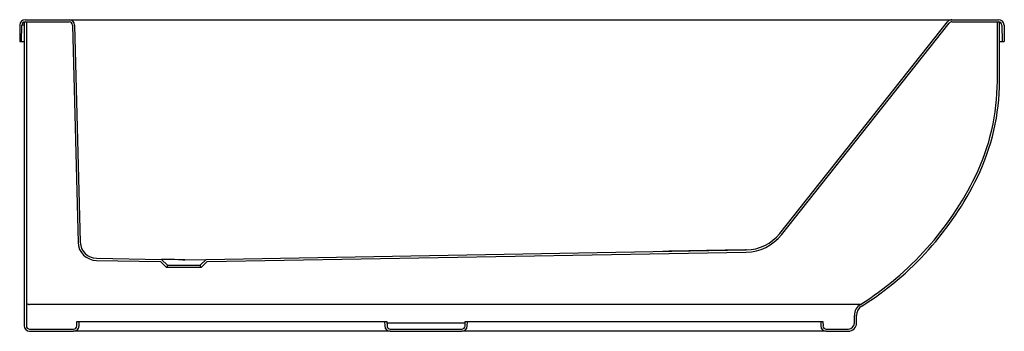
# Model space of a CAD drawing. Header units: millimetres. Extents: x 303.93 to 305.73, y 156.84 to 157.41.
import ezdxf

# ---------------------------------------------------------------- set-up
doc = ezdxf.new("R2010")
doc.units = ezdxf.units.MM
doc.layers.add('sanindusa', color=3, linetype='Continuous')

msp = doc.modelspace()

# ---------------------------------------------------------------- linework, layer by layer
at = {"layer": 'sanindusa'}
for p, q in [((303.9264, 157.4034), (303.9264, 157.3733)), ((303.9299, 157.3733), (303.9304, 157.4034)), ((303.9346, 157.4093), (303.9346, 156.8543)), ((303.9346, 157.4093), (303.9386, 157.4093)), ((303.9364, 157.4133), (304.0168, 157.4133)), ((303.9364, 157.4093), (304.0168, 157.4093)), ((303.9386, 157.4093), (303.9386, 156.8543)), ((304.0168, 157.4133), (304.0568, 157.4133)), ((304.0228, 157.4034), (304.0332, 157.0067)), ((304.0268, 157.4035), (304.0372, 157.0068)), ((304.0568, 157.4133), (305.3207, 157.4133)), ((305.3165, 157.023), (305.6236, 157.4095)), ((305.3197, 157.0205), (305.6267, 157.407)), ((305.3207, 157.4133), (305.6314, 157.4133)), ((305.6314, 157.4133), (305.7167, 157.4133)), ((305.6314, 157.4093), (305.7167, 157.4093)), ((305.7146, 157.3013), (305.7146, 157.4093)), ((305.7146, 157.4093), (305.7186, 157.4093)), ((305.7186, 157.3013), (305.7186, 157.4093)), ((305.7227, 157.4034), (305.7233, 157.3733)), ((305.7267, 157.4034), (305.7273, 157.3733)), ((303.9264, 157.3733), (303.9299, 157.3733)), ((303.9299, 157.3733), (303.9346, 157.3733)), ((305.7186, 157.3733), (305.7233, 157.3733)), ((305.7233, 157.3733), (305.7273, 157.3733)), ((304.2673, 156.9755), (305.2553, 156.9928)), ((304.269, 156.9716), (305.2554, 156.9888)), ((304.0666, 156.9736), (304.1842, 156.9716)), ((304.0667, 156.9776), (304.1858, 156.9755)), ((304.0667, 156.9776), (304.0667, 156.9776)), ((304.1949, 156.9608), (304.1842, 156.9716)), ((304.1966, 156.9648), (304.1858, 156.9755)), ((304.1966, 156.9608), (304.1966, 156.9648)), ((304.1966, 156.9648), (304.2566, 156.9648)), ((304.2248, 156.9749), (304.2283, 156.9749)), ((304.2248, 156.9749), (304.2248, 156.9749)), ((304.2283, 156.9749), (304.2248, 156.9749)), ((304.2283, 156.9749), (304.2673, 156.9755)), ((304.2283, 156.9749), (304.2283, 156.9749)), ((304.2673, 156.9755), (304.2566, 156.9648)), ((304.2566, 156.9648), (304.2566, 156.9608)), ((304.269, 156.9716), (304.2582, 156.9608)), ((304.1966, 156.9608), (304.1949, 156.9608)), ((304.2566, 156.9608), (304.1966, 156.9608)), ((304.2582, 156.9608), (304.2566, 156.9608)), ((305.1586, 156.8932), (303.9446, 156.8932)), ((304.0309, 156.8541), (304.0312, 156.8623)), ((304.0312, 156.8623), (304.0352, 156.8623)), ((304.0349, 156.8539), (304.0352, 156.8623)), ((304.0352, 156.8623), (304.0552, 156.8623)), ((304.0552, 156.8623), (304.5739, 156.8623)), ((304.5739, 156.8623), (304.5939, 156.8623)), ((304.5939, 156.8623), (304.5942, 156.8539)), ((304.5939, 156.8623), (304.5979, 156.8623)), ((304.5979, 156.8623), (304.5982, 156.8541)), ((304.7411, 156.8593), (304.598, 156.8593)), ((304.7409, 156.8541), (304.7412, 156.8623)), ((304.7412, 156.8623), (304.7452, 156.8623)), ((304.7449, 156.8539), (304.7452, 156.8623)), ((304.7452, 156.8623), (304.7652, 156.8623)), ((304.7652, 156.8623), (305.1586, 156.8623)), ((305.1586, 156.8623), (305.3914, 156.8623)), ((305.3914, 156.8623), (305.3917, 156.8539)), ((305.3914, 156.8623), (305.3954, 156.8623)), ((305.3954, 156.8623), (305.3954, 156.8623)), ((305.3954, 156.8623), (305.3957, 156.8541)), ((305.453, 156.8593), (305.453, 156.8731)), ((305.457, 156.8593), (305.457, 156.8731)), ((303.9446, 156.8483), (304.0249, 156.8483)), ((303.9446, 156.8443), (304.0249, 156.8443)), ((304.0549, 156.8443), (304.0249, 156.8443)), ((304.5742, 156.8443), (304.0549, 156.8443)), ((304.6042, 156.8443), (304.5742, 156.8443)), ((304.6042, 156.8483), (304.7349, 156.8483)), ((304.6042, 156.8443), (304.7349, 156.8443)), ((304.7649, 156.8443), (304.7349, 156.8443)), ((305.1586, 156.8443), (304.7649, 156.8443)), ((305.4016, 156.8443), (305.1586, 156.8443)), ((305.4016, 156.8483), (305.442, 156.8483)), ((305.4016, 156.8443), (305.442, 156.8443))]:
    msp.add_line(p, q, dxfattribs=at)
at = {"layer": 'sanindusa', "flags": 128}
for points in [[(305.2553, 156.9928), (305.2549, 156.9928), (305.2536, 156.9928), (305.2516, 156.9927), (305.2486, 156.9927), (305.2447, 156.9926), (305.2399, 156.9925), (305.2351, 156.9924), (305.2297, 156.9923), (305.2236, 156.9922), (305.2167, 156.9921), (305.2091, 156.992), (305.2008, 156.9918), (305.192, 156.9917), (305.1826, 156.9915), (305.1724, 156.9913), (305.1615, 156.9912), (305.1503, 156.991), (305.1387, 156.9908), (305.1304, 156.9906), (305.122, 156.9905), (305.1135, 156.9903), (305.1029, 156.9901)], [(303.9386, 156.8979), (303.9387, 156.897), (303.939, 156.8961), (303.9396, 156.8953), (303.9403, 156.8946), (303.9412, 156.894), (303.9423, 156.8936), (303.9434, 156.8933), (303.9446, 156.8932)], [(305.4642, 156.8934), (305.4642, 156.8934), (305.4639, 156.8934), (305.463, 156.8934), (305.4615, 156.8934), (305.4595, 156.8934), (305.457, 156.8934), (305.4541, 156.8934), (305.4506, 156.8934), (305.4467, 156.8934), (305.4422, 156.8934), (305.4372, 156.8934), (305.4317, 156.8934), (305.4258, 156.8934), (305.4197, 156.8934), (305.4132, 156.8934), (305.4064, 156.8934), (305.3992, 156.8934), (305.3915, 156.8934), (305.3836, 156.8934), (305.3753, 156.8934), (305.3667, 156.8934), (305.3566, 156.8934), (305.3462, 156.8933), (305.3354, 156.8933), (305.3244, 156.8933), (305.3129, 156.8933), (305.3012, 156.8933), (305.2892, 156.8933), (305.2771, 156.8933), (305.2629, 156.8933), (305.2486, 156.8933), (305.234, 156.8932), (305.2193, 156.8932), (305.2042, 156.8932), (305.1891, 156.8932), (305.1738, 156.8932), (305.1586, 156.8932)]]:
    msp.add_lwpolyline(points, dxfattribs=at)
at = {"layer": 'sanindusa'}
for centre, radius, start, end in [((303.9364, 157.4033), 0.01, 90, 179), ((303.9364, 157.4033), 0.006, 90, 179), ((303.9329, 157.3371), 0.0663, 88.5664, 92.1726), ((304.0168, 157.4033), 0.01, 1.5, 90), ((304.0168, 157.4033), 0.006, 1.5, 90), ((305.6314, 157.4033), 0.01, 90, 141.5364), ((305.6314, 157.4033), 0.006, 90, 141.5364), ((305.7167, 157.4033), 0.01, 1, 90), ((305.7167, 157.4033), 0.006, 1, 90), ((305.3184, 157.3013), 0.3961, 333.9851, 0), ((305.3184, 157.3013), 0.4001, 333.9851, 0), ((305.1586, 157.3793), 0.574, 302.173, 333.9851), ((305.1586, 157.3793), 0.578, 302.173, 333.9851), ((305.2539, 157.0728), 0.08, 270.9998, 321.5364), ((305.2539, 157.0728), 0.08, 271.0016, 321.5347), ((305.2539, 157.0728), 0.084, 270.9998, 321.5364), ((305.2539, 157.0728), 0.084, 271.0016, 321.5347), ((304.0672, 157.0076), 0.034, 181.5, 269), ((304.0672, 157.0076), 0.03, 181.5, 269), ((304.0672, 157.0076), 0.03, 181.5, 269), ((305.477, 156.8731), 0.024, 122.173, 180), ((305.477, 156.8731), 0.02, 122.173, 180), ((305.442, 156.8593), 0.015, 270, 0), ((305.442, 156.8593), 0.011, 270, 0), ((303.9446, 156.8543), 0.01, 180, 270), ((303.9446, 156.8543), 0.006, 180, 270), ((304.0249, 156.8543), 0.006, 270, 358), ((304.0249, 156.8543), 0.01, 270, 358), ((304.6042, 156.8543), 0.01, 182, 270), ((304.6042, 156.8543), 0.006, 182, 270), ((304.7349, 156.8543), 0.006, 270, 358), ((304.7349, 156.8543), 0.01, 270, 358), ((305.4016, 156.8543), 0.01, 182, 270), ((305.4016, 156.8543), 0.006, 182, 270)]:
    msp.add_arc(centre, radius, start, end, dxfattribs=at)
msp.add_ellipse((304.2259, 156.9748), major_axis=(0.04, -0.0007), ratio=0.000003, start_param=1.596959, end_param=3.141595, dxfattribs=at)

doc.saveas('drawing.dxf')
